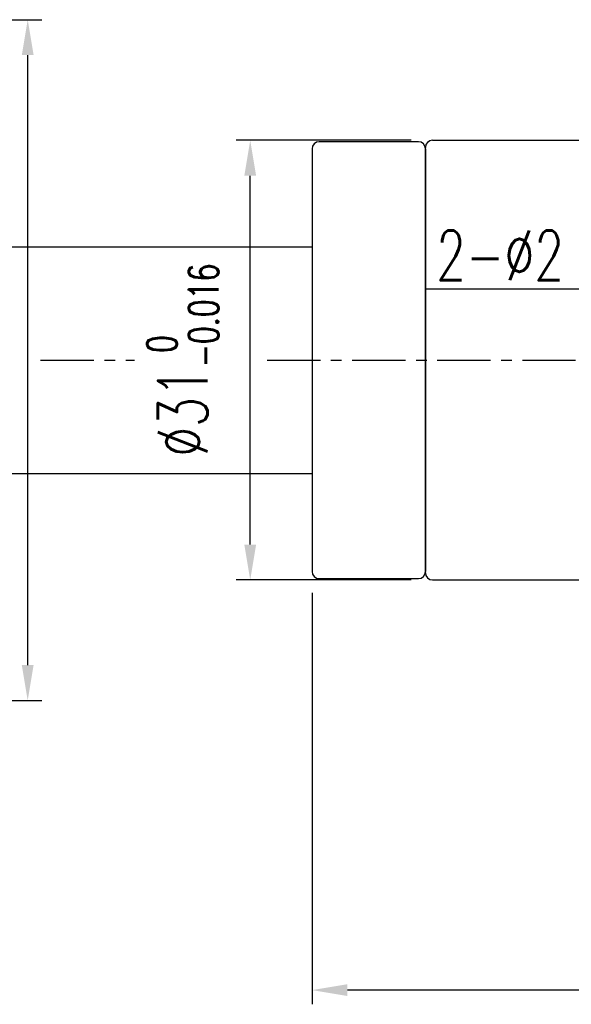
# Model space of a CAD drawing. Header units: millimetres. Extents: x -35 to 321, y -57 to 75.
# Tile 46 of 95: x 159 to 198, y -45 to 24. Entities that reach past the tile are written whole.
import ezdxf

# ---------------------------------------------------------------- set-up
doc = ezdxf.new("R2010")
doc.units = ezdxf.units.MM
doc.linetypes.add('CENTER', pattern=[2, 1.25, -0.25, 0.25, -0.25])
for name, color, linetype in [('CL', 1, 'CENTER'), ('DIM', 4, 'Continuous'), ('OUT', 3, 'Continuous')]:
    doc.layers.add(name, color=color, linetype=linetype)
doc.styles.add('DIM-7', font='SIMPLEX.shx', dxfattribs={"width": 0.7, "bigfont": 'chineset.shx'})
doc.dimstyles.new('CNS', dxfattribs={"dimtxt": 3.5, "dimasz": 2.5, "dimexe": 1, "dimexo": 1.5, "dimgap": 0.09, "dimtad": 0, "dimdsep": 46, "dimtxsty": 'DIM-7', "dimcen": 0.09, "dimclrd": 1, "dimclre": 1, "dimclrt": 4, "dimadec": 0, "dimazin": 0, "dimtfac": 1, "dimtix": 1, "dimtmove": 2, "dimatfit": 3, "dimfxl": 1, "dimtvp": 0.971429, "dimtolj": 1, "dimarcsym": 0})

# ---------------------------------------------------------------- blocks, each defined once
blk = doc.blocks.new('*D8')
at = {"layer": 'DEFPOINTS', "color": 0}
for p in [(120.5, 24.002), (159.254, 24.002), (120.5, -23.998)]:
    blk.add_point(p, dxfattribs=at)
at = {"layer": 'DIM', "color": 0, "lineweight": -2}
for p, q in [((122, 24.002), (160.254, 24.002)), ((159.254, -21.498), (159.254, 21.502)), ((122, -23.998), (160.254, -23.998))]:
    blk.add_line(p, q, dxfattribs=at)
at = {"layer": 'DIM', "color": 0}
for points in [[(158.838, 21.502), (159.671, 21.502), (159.254, 24.002)], [(158.838, -21.498), (159.671, -21.498), (159.254, -23.998)]]:
    blk.add_solid(points, dxfattribs=at)
at = {"layer": 'DIM', "color": 0, "insert": (154.494, 0.002), "char_height": 3.5, "attachment_point": 5, "rotation": 90, "style": 'DIM-7'}
blk.add_mtext('\\A1;%%C48{\\H2.100000;\\S-0.009^ -0.025;}', dxfattribs=at)
blk = doc.blocks.new('*D34')
at = {"layer": 'DEFPOINTS', "color": 0}
for p in [(179.309, -14.9), (229.309, -25), (179.309, -44.415)]:
    blk.add_point(p, dxfattribs=at)
at = {"layer": 'DIM', "color": 0, "lineweight": -2}
for p, q in [((179.309, -16.4), (179.309, -45.415)), ((229.309, -26.5), (229.309, -45.415)), ((226.809, -44.415), (181.809, -44.415))]:
    blk.add_line(p, q, dxfattribs=at)
at = {"layer": 'DIM', "color": 0}
for points in [[(181.809, -43.998), (181.809, -44.831), (179.309, -44.415)], [(226.809, -43.998), (226.809, -44.831), (229.309, -44.415)]]:
    blk.add_solid(points, dxfattribs=at)
at = {"layer": 'DIM', "color": 0, "insert": (204.309, -41.015), "char_height": 3.5, "attachment_point": 5, "style": 'DIM-7'}
blk.add_mtext('\\A1;50', dxfattribs=at)
blk = doc.blocks.new('*D35')
at = {"layer": 'DEFPOINTS', "color": 0}
for p in [(174.951, 15.5), (187.809, 15.5), (187.809, -15.5)]:
    blk.add_point(p, dxfattribs=at)
at = {"layer": 'DIM', "color": 0, "lineweight": -2}
for p, q in [((186.309, 15.5), (173.951, 15.5)), ((174.951, -13), (174.951, 13)), ((186.309, -15.5), (173.951, -15.5))]:
    blk.add_line(p, q, dxfattribs=at)
at = {"layer": 'DIM', "color": 0}
for points in [[(174.534, 13), (175.367, 13), (174.951, 15.5)], [(174.534, -13), (175.367, -13), (174.951, -15.5)]]:
    blk.add_solid(points, dxfattribs=at)
at = {"layer": 'DIM', "color": 0, "insert": (170.191, 0), "char_height": 3.5, "attachment_point": 5, "rotation": 90, "style": 'DIM-7'}
blk.add_mtext('\\A1;%%C31{\\H2.100000;\\S 0^ -0.016;}', dxfattribs=at)

msp = doc.modelspace()

# ---------------------------------------------------------------- linework, layer by layer
at = {"layer": 'CL', "color": 7, "ltscale": 3}
for p, q in [((160.167, 0), (166.781, 0)), ((176.148, 0), (231.309, 0))]:
    msp.add_line(p, q, dxfattribs=at)
at = {"layer": 'DIM', "color": 7}
msp.add_line((187.809, 15.5), (200.443, 15.5), dxfattribs=at)
at = {"layer": 'OUT', "color": 7, "linetype": 'Continuous'}
for p, q in [((186.809, 15.4), (179.809, 15.4)), ((179.309, 14.9), (179.309, 0)), ((187.309, 14.9), (187.309, 0)), ((135, 8), (179.309, 8)), ((179.309, 0), (179.309, -14.9)), ((187.309, 0), (187.309, -14.9)), ((135, -8), (179.309, -8)), ((179.809, -15.4), (186.809, -15.4))]:
    msp.add_line(p, q, dxfattribs=at)
at = {"layer": 'OUT', "color": 7}
for p, q in [((187.309, -15), (187.309, 15)), ((187.809, -15.5), (200.443, -15.5))]:
    msp.add_line(p, q, dxfattribs=at)
at = {"layer": 'OUT', "color": 7, "linetype": 'Continuous'}
for centre, start, end in [((179.809, 14.9), 90, 180), ((186.809, 14.9), 0, 90), ((179.809, -14.9), 180, 270), ((186.809, -14.9), 270, 0)]:
    msp.add_arc(centre, 0.5, start, end, dxfattribs=at)
at = {"layer": 'OUT', "color": 7}
for centre, start, end in [((187.809, 15), 90, 180), ((187.809, -15), 180, 270)]:
    msp.add_arc(centre, 0.5, start, end, dxfattribs=at)

# ---------------------------------------------------------------- texts
at = {"layer": 'DIM', "color": 4, "insert": (197.089, 5.636), "char_height": 3.5, "attachment_point": 9, "style": 'DIM-7'}
msp.add_mtext('{\\C7;2-%%C2}', dxfattribs=at)

# ---------------------------------------------------------------- dimensions: what is measured, and where the dimension line sits
at = {"layer": 'DIM', "color": 7}
for base, p1, p2, override, picture, middle in [((159.254, 24.002), (120.5, -23.998), (120.5, 24.002), {"dimclrd": 0, "dimclre": 0, "dimclrt": 0, "dimtol": 1, "dimtp": -0.009, "dimtm": 0.025, "dimtfac": 0.6, "dimtdec": 3, "dimtmove": 0}, '*D8', (154.494, 0.002)), ((174.951, 15.5), (187.809, -15.5), (187.809, 15.5), {"dimscale": 1, "dimgap": 0.09, "dimclrd": 0, "dimclre": 0, "dimclrt": 0, "dimtol": 1, "dimlim": 0, "dimtm": 0.016, "dimtfac": 0.6, "dimtdec": 3}, '*D35', (170.191, 0))]:
    dim = msp.add_linear_dim(base=base, p1=p1, p2=p2, angle=90, text='%%C<>', dimstyle='CNS', override=override, dxfattribs=at)
    dim.commit()
    dim.dimension.update_dxf_attribs({"geometry": picture, "text_midpoint": middle})
dim = msp.add_linear_dim(base=(179.309, -44.415), p1=(229.309, -25), p2=(179.309, -14.9), dimstyle='CNS', override={"dimclrd": 0, "dimclre": 0, "dimclrt": 0}, dxfattribs=at)
dim.commit()
dim.dimension.update_dxf_attribs({"geometry": '*D34', "text_midpoint": (204.309, -41.015)})

# ---------------------------------------------------------------- leaders
at = {"layer": 'DIM', "color": 4, "annotation_type": 0, "has_hookline": 1, "hookline_direction": 1, "text_width": 9.217}
msp.add_leader([(201.309, 0), (199.173, 5.012), (196.673, 5.012)], dimstyle='CNS', override={"dimgap": 0.09, "dimtad": 1, "dimclrd": 7, "dimclre": 4}, dxfattribs=at)

doc.saveas('drawing.dxf')
